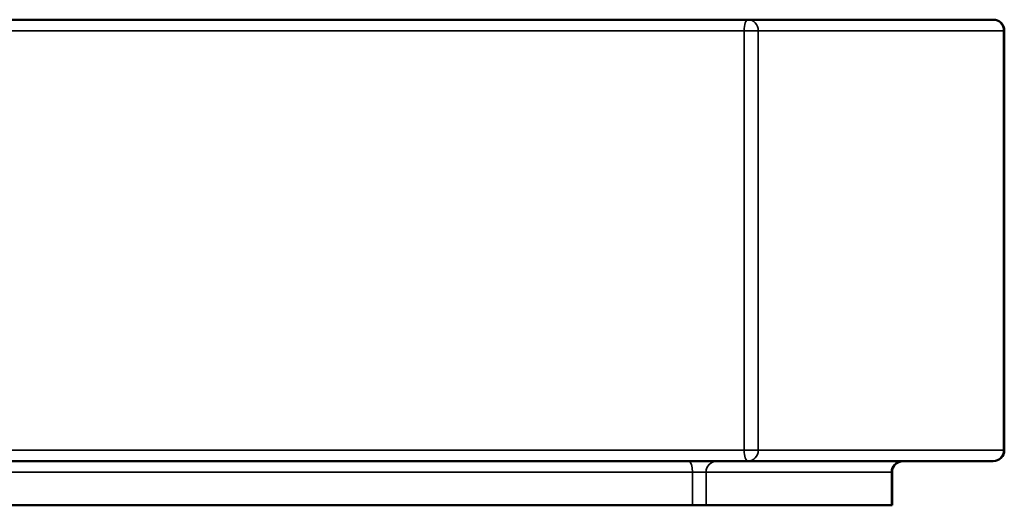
# Model space of a CAD drawing. Header units: millimetres. Extents: x 613 to 6524, y 1562 to 4035.
# Tile 7 of 9: x 3679 to 4571, y 1562 to 2002. Entities that reach past the tile are written whole.
import ezdxf

# ---------------------------------------------------------------- set-up
doc = ezdxf.new("R2010")
doc.units = ezdxf.units.MM
doc.layers.add('Visibile (ISO)', color=7, linetype='Continuous', lineweight=50)
doc.layers.add('Visibile sottile (ISO)', color=7, linetype='Continuous', lineweight=35)

msp = doc.modelspace()

# ---------------------------------------------------------------- linework, layer by layer
at = {"layer": 'Visibile (ISO)'}
for p, q in [((4338.74, 2001.75), (2939.2, 2001.75)), ((4561.03, 2001.75), (4338.74, 2001.75)), ((4571.03, 1611.75), (4571.03, 1991.75)), ((2939.2, 1601.75), (4338.74, 1601.75)), ((4338.74, 1601.75), (4561.03, 1601.75)), ((4469.31, 1561.75), (4469.31, 1591.75)), ((4288.31, 1561.75), (2989.63, 1561.75)), ((4300.79, 1561.75), (4288.31, 1561.75)), ((4468.67, 1561.75), (4300.79, 1561.75)), ((4469.31, 1561.75), (4468.67, 1561.75))]:
    msp.add_line(p, q, dxfattribs=at)
for centre, start, end in [((4561.03, 1991.75), 0, 90), ((4561.03, 1611.75), 270, 0), ((4479.31, 1591.75), 90, 180)]:
    msp.add_arc(centre, 10, start, end, dxfattribs=at)
at = {"layer": 'Visibile sottile (ISO)'}
for p, q in [((2942.68, 1991.75), (4335.26, 1991.75)), ((4348.09, 1991.75), (4335.26, 1991.75)), ((4335.26, 1991.75), (4335.26, 1611.75)), ((4348.09, 1611.75), (4348.09, 1991.75)), ((4348.09, 1991.75), (4570.39, 1991.75)), ((4571.03, 1991.75), (4570.39, 1991.75)), ((4570.39, 1991.75), (4570.39, 1611.75)), ((4335.26, 1611.75), (2942.68, 1611.75)), ((4335.26, 1611.75), (4348.09, 1611.75)), ((4570.39, 1611.75), (4348.09, 1611.75)), ((4570.39, 1611.75), (4571.03, 1611.75)), ((2989.63, 1591.75), (4288.31, 1591.75)), ((4300.79, 1591.75), (4288.31, 1591.75)), ((4288.31, 1591.75), (4288.31, 1561.75)), ((4300.79, 1561.75), (4300.79, 1591.75)), ((4300.79, 1591.75), (4468.67, 1591.75)), ((4469.31, 1591.75), (4468.67, 1591.75)), ((4468.67, 1591.75), (4468.67, 1561.75))]:
    msp.add_line(p, q, dxfattribs=at)
for centre, major_axis, ratio, start_param, end_param in [((4338.74, 1991.75), (0, 10), 0.348144, 0, 1.570796), ((4338.74, 1991.75), (0, 10), 0.935697, 4.712389, 6.283185), ((4561.03, 1991.75), (0, 10), 0.935697, 4.712389, 6.283185), ((4338.74, 1611.75), (0, -10), 0.348144, 4.712389, 6.283185), ((4338.74, 1611.75), (0, -10), 0.935697, 0, 1.570796), ((4561.03, 1611.75), (0, -10), 0.935697, 0, 1.570796), ((4285.19, 1591.75), (0, 10), 0.312183, 4.712389, 6.283185), ((4310.14, 1591.75), (0, 10), 0.935697, 0, 1.570796), ((4478.02, 1591.75), (0, 10), 0.935697, 0, 1.570796)]:
    msp.add_ellipse(centre, major_axis=major_axis, ratio=ratio, start_param=start_param, end_param=end_param, dxfattribs=at)

doc.saveas('drawing.dxf')
